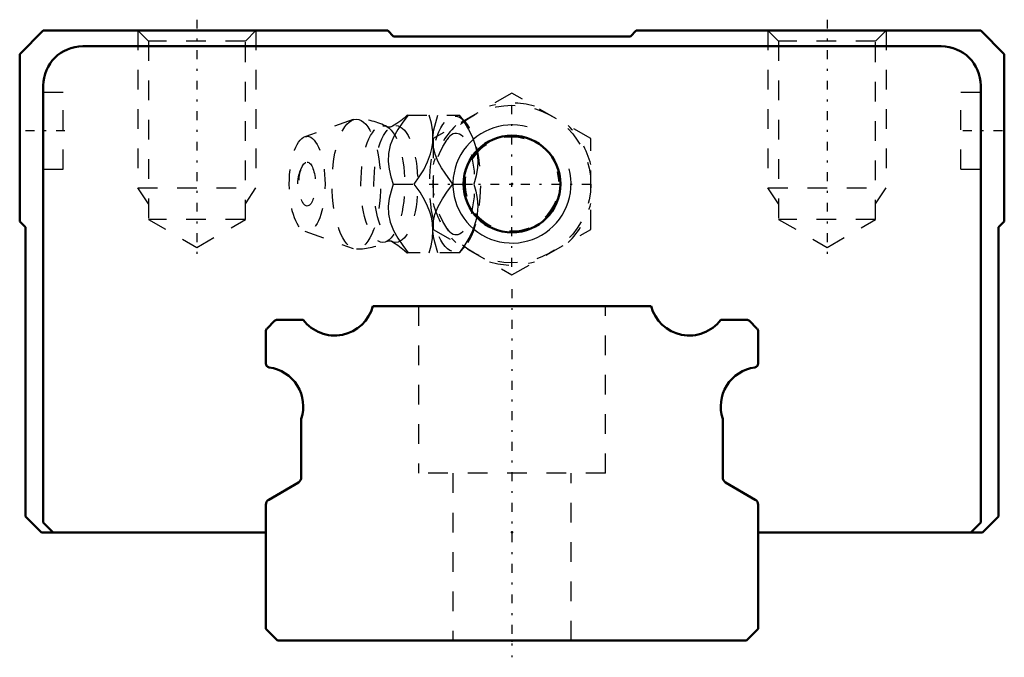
# Model space of a CAD drawing. Header units: millimetres. Extents: x -25 to 25, y -0.9 to 31.6.
import ezdxf

# ---------------------------------------------------------------- set-up
doc = ezdxf.new("R2010")
doc.units = ezdxf.units.MM
doc.linetypes.add('Center', pattern=[1.5, 0.45, -0.5, 0.05, -0.5])
doc.linetypes.add('Dashed', pattern=[2, 1, -1])
for name, color, linetype, lineweight in [('2d ConnectionPoints', 7, 'Continuous', 50), ('AM_0', 7, 'Continuous', 50), ('AM_5', 3, 'Continuous', 25), ('AM_7', 7, 'Center', 25), ('AM_9', 6, 'Dashed', 25)]:
    doc.layers.add(name, color=color, linetype=linetype, lineweight=lineweight)

# ---------------------------------------------------------------- blocks, each defined once
blk = doc.blocks.new('1_B_M6F_grease_nipple_joint1_SVR_0_in_SVS25R1SS230LG150BM6F7360001_2')
at = {"layer": 'AM_5', "linetype": 'Dashed'}
blk.add_arc((0, 23.2), 2.386, 75, 15, dxfattribs=at)
at = {"layer": 'AM_7'}
for p, q in [((0, 19), (0, 27.4)), ((-4.2, 23.2), (4.2, 23.2))]:
    blk.add_line(p, q, dxfattribs=at)
at = {"layer": 'AM_9'}
for p, q in [((0, 27.819), (-4, 25.509)), ((4, 25.509), (0, 27.819)), ((-5.317, 26.7), (-2.667, 26.7)), ((-2.371, 26.351), (-2.667, 26.7)), ((-8.065, 26.471), (-10.522, 25.603)), ((-4, 25.509), (-4, 20.891)), ((4, 20.891), (4, 25.509)), ((-6.03, 23.2), (-4.96, 23.2)), ((-3.002, 23.2), (-1.932, 23.2)), ((-10.522, 20.797), (-8.065, 19.929)), ((-4, 20.891), (0, 18.581)), ((0, 18.581), (4, 20.891)), ((-2.667, 19.7), (-2.371, 20.049)), ((-2.667, 19.7), (-5.317, 19.7))]:
    blk.add_line(p, q, dxfattribs=at)
for points in [[(-5.273, 26.7), (-5.544, 26.336), (-5.795, 25.963), (-6.013, 25.578), (-6.18, 25.169), (-6.273, 24.754), (-6.286, 24.346), (-6.236, 23.95), (-6.145, 23.571), (-6.03, 23.2)], [(-5.315, 26.702), (-5.337, 26.681), (-5.48, 26.553), (-5.65, 26.418), (-5.847, 26.279), (-6.071, 26.14), (-6.13, 26.107)], [(-4.96, 23.2), (-4.706, 23.559), (-4.479, 23.929), (-4.283, 24.325), (-4.136, 24.73), (-4.067, 25.011), (-4.026, 25.291), (-4.013, 25.578), (-4.026, 25.86), (-4.092, 26.286), (-4.203, 26.7)], [(-4.014, 25.569), (-3.965, 25.95), (-3.874, 26.329), (-3.759, 26.7)], [(-2.689, 26.7), (-2.435, 26.341), (-2.208, 25.971), (-2.012, 25.575), (-1.865, 25.17), (-1.796, 24.889), (-1.755, 24.609), (-1.742, 24.322), (-1.755, 24.04), (-1.821, 23.614), (-1.932, 23.2)], [(-6.128, 26.108), (-6.129, 26.107), (-6.15, 26.098), (-6.191, 26.088), (-6.249, 26.085), (-6.304, 26.093), (-6.335, 26.104), (-6.341, 26.107)], [(-4.001, 25.136), (-4.002, 25.146), (-4.016, 25.533)], [(-3.002, 23.2), (-3.399, 23.746), (-3.581, 24.03), (-3.742, 24.322), (-3.908, 24.725), (-4.001, 25.136)], [(-6.03, 23.2), (-6.143, 22.836), (-6.234, 22.463), (-6.285, 22.078), (-6.275, 21.669), (-6.188, 21.254), (-6.024, 20.846), (-5.803, 20.45), (-5.548, 20.071), (-5.273, 19.7)], [(-4.203, 19.7), (-4.104, 20.059), (-4.038, 20.429), (-4.013, 20.825), (-4.04, 21.23), (-4.093, 21.511), (-4.174, 21.791), (-4.284, 22.078), (-4.419, 22.36), (-4.669, 22.786), (-4.96, 23.2)], [(-4.003, 21.252), (-3.917, 21.646), (-3.756, 22.051), (-3.532, 22.45), (-3.277, 22.829), (-3.002, 23.2)], [(-1.932, 23.2), (-1.833, 22.841), (-1.767, 22.471), (-1.742, 22.075), (-1.77, 21.67), (-1.822, 21.389), (-1.903, 21.109), (-2.013, 20.822), (-2.148, 20.54), (-2.398, 20.114), (-2.689, 19.7)], [(-4.014, 20.834), (-4.006, 21.225), (-4.003, 21.252)], [(-3.759, 19.7), (-3.92, 20.246), (-3.979, 20.53), (-4.013, 20.818)], [(-6.341, 20.293), (-6.34, 20.294), (-6.316, 20.303), (-6.272, 20.313), (-6.211, 20.315), (-6.16, 20.305), (-6.133, 20.295), (-6.128, 20.292)], [(-6.127, 20.292), (-6.012, 20.225), (-5.804, 20.092), (-5.62, 19.959), (-5.461, 19.83), (-5.325, 19.707), (-5.313, 19.696)]]:
    blk.add_lwpolyline(points, dxfattribs=at)
blk.add_circle((0, 23.2), 4, dxfattribs=at)
for centre, radius, start, end in [((0, 23.2), 4.12, 73.8624, 106.1376), ((-7.903, 23.2), 3.3, 61.7605, 90), ((0, 23.2), 4.12, 133.8624, 166.1376), ((0, 23.2), 4.12, 13.8624, 46.1376), ((-9.071, 23.2), 1.82, 148.3697, 211.6303), ((0, 23.2), 4.12, 193.8624, 226.1376), ((0, 23.2), 4.12, 313.8624, 346.1376), ((-7.903, 23.2), 3.3, 270, 298.2395), ((0, 23.2), 4.12, 253.8624, 286.1376)]:
    blk.add_arc(centre, radius, start, end, dxfattribs=at)
for centre, major_axis in [((-2.893, 23.2), (0, 3.445)), ((-7.903, 23.2), (0, 3.3)), ((-6.561, 23.2), (0, 2.965)), ((-5.9, 23.2), (0, 2.971)), ((-10.403, 23.2), (0, 2.424)), ((-10.403, 23.2), (0, 1.117))]:
    blk.add_ellipse(centre, major_axis=major_axis, ratio=0.374607, dxfattribs=at)
blk.add_ellipse((-2.841, 23.2), major_axis=(0, -2.572), ratio=0.374607, start_param=5.781061, end_param=9.926902, dxfattribs=at)
blk = doc.blocks.new('2_SVR_25R1SSB_M6F1_Slide_0_in_SVS25R1SS230LG150BM6F7360001_2')
at = {"layer": 'AM_0'}
for p, q in [((-23.8, 31), (-25, 29.8)), ((-6.3, 31), (-23.8, 31)), ((-6.014, 30.7), (-6.3, 31)), ((6.3, 31), (6.014, 30.7)), ((23.8, 31), (6.3, 31)), ((25, 29.8), (23.8, 31)), ((6.014, 30.7), (-6.014, 30.7)), ((21.8, 30.2), (-21.8, 30.2)), ((-25, 29.8), (-25, 21.3)), ((25, 21.3), (25, 29.8)), ((-23.8, 28.2), (-23.8, 6)), ((23.8, 6), (23.8, 28.2)), ((-25, 21.3), (-24.7, 21.014)), ((-24.7, 21.014), (-24.7, 6.3)), ((24.7, 21.014), (25, 21.3)), ((24.7, 6.3), (24.7, 21.014)), ((-24.7, 6.3), (-23.9, 5.5)), ((-23.8, 6), (-23.3, 5.5)), ((23.3, 5.5), (23.8, 6)), ((23.9, 5.5), (24.7, 6.3)), ((-23.9, 5.5), (-12.5, 5.5)), ((12.5, 5.5), (23.9, 5.5))]:
    blk.add_line(p, q, dxfattribs=at)
blk.add_circle((0, 23.2), 2.458, dxfattribs=at)
for centre, start, end in [((-21.8, 28.2), 90, 180), ((21.8, 28.2), 0, 90)]:
    blk.add_arc(centre, 2, start, end, dxfattribs=at)
at = {"layer": 'AM_5', "linetype": 'Dashed'}
for p, q in [((-19, 31), (-19, 23)), ((-13, 31), (-13, 23)), ((13, 31), (13, 23)), ((19, 31), (19, 23)), ((-18.459, 22.2), (-19, 23)), ((-19, 23), (-13, 23)), ((-13.541, 22.2), (-13, 23)), ((13.541, 22.2), (13, 23)), ((13, 23), (19, 23)), ((18.459, 22.2), (19, 23))]:
    blk.add_line(p, q, dxfattribs=at)
at = {"layer": 'AM_5'}
blk.add_arc((0, 23.2), 3, 75, 15, dxfattribs=at)
at = {"layer": 'AM_7'}
for p, q in [((-16, 31.551), (-16, 19.43)), ((16, 31.551), (16, 19.43)), ((-22.7, 25.9), (-24.9, 25.9)), ((24.9, 25.9), (22.7, 25.9))]:
    blk.add_line(p, q, dxfattribs=at)
at = {"layer": 'AM_9'}
for p, q in [((-19, 31), (-18.459, 30.459)), ((-13.541, 30.459), (-13, 31)), ((13, 31), (13.541, 30.459)), ((18.459, 30.459), (19, 31)), ((-18.459, 30.459), (-18.459, 21.4)), ((-13.541, 30.459), (-18.459, 30.459)), ((-13.541, 21.4), (-13.541, 30.459)), ((13.541, 30.459), (13.541, 21.4)), ((18.459, 30.459), (13.541, 30.459)), ((18.459, 21.4), (18.459, 30.459)), ((-22.8, 27.85), (-23.8, 27.85)), ((-22.8, 23.95), (-22.8, 27.85)), ((22.8, 23.95), (22.8, 27.85)), ((23.8, 27.85), (22.8, 27.85)), ((-23.8, 23.95), (-22.8, 23.95)), ((22.8, 23.95), (23.8, 23.95)), ((-18.459, 21.4), (-16, 19.981)), ((-13.541, 21.4), (-18.459, 21.4)), ((-16, 19.981), (-13.541, 21.4)), ((18.459, 21.4), (13.541, 21.4)), ((13.541, 21.4), (16, 19.981)), ((16, 19.981), (18.459, 21.4))]:
    blk.add_line(p, q, dxfattribs=at)
blk = doc.blocks.new('3_SVR_25R23015_R_Track_0_in_SVS25R1SS230LG150BM6F7360001_2')
at = {"layer": 'AM_0'}
for p, q in [((7.064, 17), (-7.064, 17)), ((-12.059, 16.241), (-12.441, 15.859)), ((-10.6, 16.3), (-11.917, 16.3)), ((11.917, 16.3), (10.6, 16.3)), ((12.441, 15.859), (12.059, 16.241)), ((-12.5, 15.717), (-12.5, 14.079)), ((12.5, 14.079), (12.5, 15.717)), ((-10.7, 11.276), (-10.7, 8.3)), ((10.7, 8.3), (10.7, 11.276)), ((-10.848, 8.041), (-12.352, 7.159)), ((12.352, 7.159), (10.848, 8.041)), ((-12.5, 6.9), (-12.5, 0.6)), ((12.5, 0.6), (12.5, 6.9)), ((-12.5, 0.6), (-11.9, 0)), ((11.9, 0), (12.5, 0.6)), ((-11.9, 0), (11.9, 0))]:
    blk.add_line(p, q, dxfattribs=at)
for centre, radius, start, end in [((-9, 17.5), 2, 216.8699, 345.5225), ((9, 17.5), 2, 194.4775, 323.1301), ((-11.917, 16.1), 0.2, 90, 135), ((11.917, 16.1), 0.2, 45, 90), ((-12.3, 15.717), 0.2, 135, 180), ((12.3, 15.717), 0.2, 0, 45), ((-12.3, 14.079), 0.2, 180, 262.1625), ((12.3, 14.079), 0.2, 277.8375, 0), ((-12.6, 11.9), 2, 341.8051, 82.1625), ((12.6, 11.9), 2, 97.8375, 198.1949), ((-11, 8.3), 0.3, 300.4092, 360), ((11, 8.3), 0.3, 180, 239.5908), ((-12.2, 6.9), 0.3, 120.4092, 180), ((12.2, 6.9), 0.3, 360, 59.5908)]:
    blk.add_arc(centre, radius, start, end, dxfattribs=at)
at = {"layer": 'AM_7'}
blk.add_line((0, 17.85), (0, -0.85), dxfattribs=at)
at = {"layer": 'AM_9'}
for p, q in [((-4.75, 17), (-4.75, 8.5)), ((4.75, 8.5), (4.75, 17)), ((4.75, 8.5), (-4.75, 8.5)), ((-3, 8.5), (-3, 0)), ((3, 0), (3, 8.5))]:
    blk.add_line(p, q, dxfattribs=at)

msp = doc.modelspace()

# ---------------------------------------------------------------- linework, layer by layer
at = {"layer": '2d ConnectionPoints'}
for p in [(0, 23.2), (0, 23.2), (0, 5.5), (0, 5.5), (0, 0), (0, 0)]:
    msp.add_point(p, dxfattribs=at)

# ---------------------------------------------------------------- block references
for name in ['2_SVR_25R1SSB_M6F1_Slide_0_in_SVS25R1SS230LG150BM6F7360001_2', '1_B_M6F_grease_nipple_joint1_SVR_0_in_SVS25R1SS230LG150BM6F7360001_2', '3_SVR_25R23015_R_Track_0_in_SVS25R1SS230LG150BM6F7360001_2']:
    msp.add_blockref(name, (0, 0))

doc.saveas('drawing.dxf')
